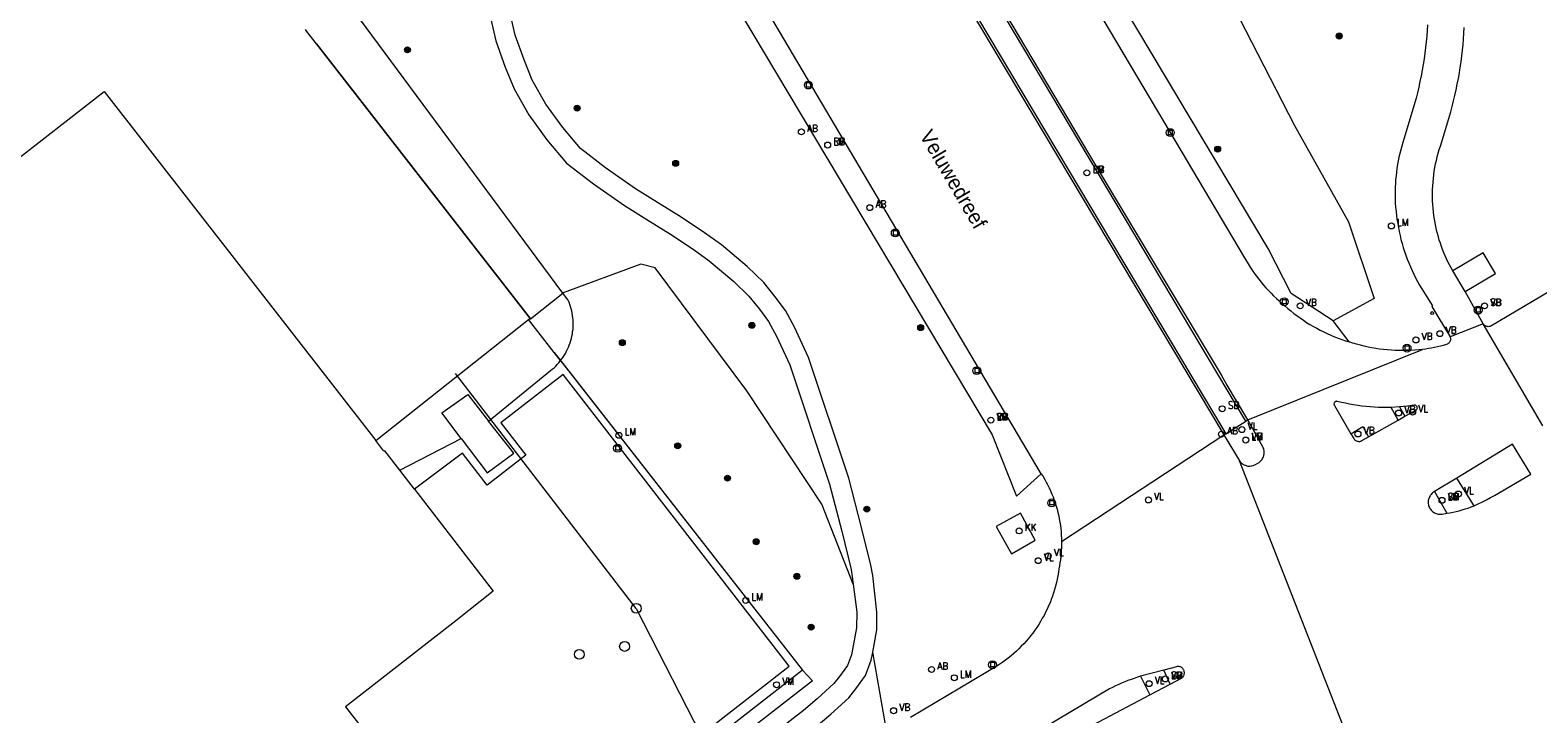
# Model space of a CAD drawing. Header units: metres. Extents: x 138165 to 154469, y 480134 to 494189.
# Tile 167 of 256: x 145849 to 145976, y 485690 to 485748. Entities that reach past the tile are written whole.
import ezdxf

# ---------------------------------------------------------------- set-up
doc = ezdxf.new("R2010")
doc.units = ezdxf.units.M
doc.header["$LTSCALE"] = 0.001
doc.header["$MEASUREMENT"] = 0
for name, color, linetype, lineweight in [('Level 5', 7, 'Continuous', 0), ('TOP-L-duiker', 7, 'Continuous', 0), ('TOP-L-terrein schutting raster hek leuning', 7, 'Continuous', 0), ('TOP-L-topo objecten punt', 7, 'Continuous', 0), ('TOP-L-topo objecten vlak', 7, 'Continuous', 0), ('TOP-L-water beschoeiing', 7, 'Continuous', 0), ('TOP-T-topo huisnummering naamgeving', 7, 'Continuous', 0)]:
    doc.layers.add(name, color=color, linetype=linetype, lineweight=lineweight)
doc.styles.add('Style-INTL_ISO', font='INTL_ISO.shx')
doc.styles.add('Style-STANDARD', font='STANDARD.shx')

# ---------------------------------------------------------------- blocks, each defined once
blk = doc.blocks.new('24')
at = {"layer": 'TOP-L-topo objecten punt', "color": 7, "linetype": 'Continuous', "lineweight": 0}
for radius in [0.025, 0.0182, 0.0115, 0.005]:
    blk.add_circle((0, 0), radius, dxfattribs=at)
blk = doc.blocks.new('39')
at = {"layer": 'TOP-L-topo objecten punt', "color": 7, "linetype": 'Continuous', "lineweight": 0}
for p, q in [((0.0175, 0.0175), (-0.0175, 0.0175)), ((-0.0175, 0.0175), (-0.0175, -0.0175)), ((0.0175, 0.0175), (0.0175, -0.0175)), ((0.0175, -0.0175), (-0.0175, -0.0175))]:
    blk.add_line(p, q, dxfattribs=at)
blk.add_circle((0, 0), 0.0332, dxfattribs=at)
blk = doc.blocks.new('*U13')
at = {"layer": 'Level 5', "color": 7, "linetype": 'Continuous', "lineweight": 0}
blk.add_circle((0, 0), 0.0415, dxfattribs=at)
blk = doc.blocks.new('150')
at = {"layer": 'Level 5', "color": 7, "linetype": 'Continuous', "lineweight": 0}
blk.add_blockref('*U13', (0, 0), dxfattribs=at)
blk = doc.blocks.new('15')
at = {"layer": 'TOP-L-topo objecten punt', "color": 7, "linetype": 'Continuous', "lineweight": 0}
blk.add_circle((0, 0), 0.025, dxfattribs=at)
at = {"layer": 'TOP-L-topo objecten punt', "color": 7, "linetype": 'Continuous', "lineweight": 0, "style": 'Style-STANDARD'}
blk.add_text('VL', height=0.06, dxfattribs=at).set_placement((0.0483, 0))
blk = doc.blocks.new('16')
at = {"layer": 'TOP-L-topo objecten punt', "color": 7, "linetype": 'Continuous', "lineweight": 0}
blk.add_circle((0, 0), 0.025, dxfattribs=at)
at = {"layer": 'TOP-L-topo objecten punt', "color": 7, "linetype": 'Continuous', "lineweight": 0, "style": 'Style-STANDARD'}
blk.add_text('LM', height=0.06, dxfattribs=at).set_placement((0.0483, 0))
blk = doc.blocks.new('28')
at = {"layer": 'TOP-L-topo objecten punt', "color": 7, "linetype": 'Continuous', "lineweight": 0}
blk.add_circle((0, 0), 0.025, dxfattribs=at)
at = {"layer": 'TOP-L-topo objecten punt', "color": 7, "linetype": 'Continuous', "lineweight": 0, "style": 'Style-STANDARD'}
blk.add_text('VM', height=0.06, dxfattribs=at).set_placement((0.0483, 0))
blk = doc.blocks.new('10')
at = {"layer": 'TOP-L-topo objecten punt', "linetype": 'Continuous', "lineweight": 0}
blk.add_circle((0, 0), 0.0125, dxfattribs=at)
blk = doc.blocks.new('119')
at = {"layer": 'TOP-L-topo objecten punt', "color": 7, "linetype": 'Continuous', "lineweight": 0}
blk.add_circle((0, 0), 0.025, dxfattribs=at)
at = {"layer": 'TOP-L-topo objecten punt', "color": 7, "linetype": 'Continuous', "lineweight": 0, "style": 'Style-STANDARD'}
blk.add_text('KK', height=0.06, dxfattribs=at).set_placement((0.0483, 0))
blk = doc.blocks.new('14')
at = {"layer": 'TOP-L-topo objecten punt', "color": 7, "linetype": 'Continuous', "lineweight": 0}
blk.add_circle((0, 0), 0.025, dxfattribs=at)
at = {"layer": 'TOP-L-topo objecten punt', "color": 7, "linetype": 'Continuous', "lineweight": 0, "style": 'Style-STANDARD'}
blk.add_text('VB', height=0.06, dxfattribs=at).set_placement((0.0483, 0))
blk = doc.blocks.new('175')
at = {"layer": 'TOP-L-topo objecten punt', "color": 7, "linetype": 'Continuous', "lineweight": 0}
blk.add_circle((0, 0), 0.025, dxfattribs=at)
at = {"layer": 'TOP-L-topo objecten punt', "color": 7, "linetype": 'Continuous', "lineweight": 0, "style": 'Style-STANDARD'}
blk.add_text('SB', height=0.06, dxfattribs=at).set_placement((0.0483, 0))
blk = doc.blocks.new('11')
at = {"layer": 'TOP-L-topo objecten punt', "color": 7, "linetype": 'Continuous', "lineweight": 0}
blk.add_circle((0, 0), 0.025, dxfattribs=at)
at = {"layer": 'TOP-L-topo objecten punt', "color": 7, "linetype": 'Continuous', "lineweight": 0, "style": 'Style-STANDARD'}
blk.add_text('AB', height=0.06, dxfattribs=at).set_placement((0.0483, 0))
blk = doc.blocks.new('127')
at = {"layer": 'TOP-L-topo objecten punt', "color": 7, "linetype": 'Continuous', "lineweight": 0}
blk.add_circle((0, 0), 0.025, dxfattribs=at)
at = {"layer": 'TOP-L-topo objecten punt', "color": 7, "linetype": 'Continuous', "lineweight": 0, "style": 'Style-STANDARD'}
blk.add_text('RB', height=0.06, dxfattribs=at).set_placement((0.0483, 0))

msp = doc.modelspace()

# ---------------------------------------------------------------- linework, layer by layer
at = {"layer": 'TOP-L-duiker', "flags": 128}
for points in [[(145899.66, 485699.36), (145884.43, 485719.17)], [(145899.66, 485699.36), (145926.47, 485646.97)]]:
    msp.add_lwpolyline(points, dxfattribs=at)
at = {"layer": 'TOP-L-terrein schutting raster hek leuning', "flags": 128}
msp.add_lwpolyline([(145892.74, 485720.94), (145913.69, 485694.15), (145816.02, 485617.99), (145808.02, 485611.8), (145777.18, 485588.11), (145775.1, 485587.15), (145772.87, 485586.86), (145748.01, 485589.88)], dxfattribs=at)
at = {"layer": 'TOP-L-topo objecten vlak', "flags": 128}
for points in [[(145958.45, 485723.59), (145954.91, 485725.91), (145952.95, 485729.69), (145923.28, 485779.45)], [(145935.05, 485779.25), (145955.19, 485740.07), (145959.72, 485731.94), (145961.89, 485725.47), (145958.45, 485723.59)], [(145951.08, 485715.15), (145925.34, 485758.34), (145911.62, 485776.48), (145910.28, 485778.62)], [(145951.25, 485715.25), (145949.42, 485718.32), (145949.09, 485718.9), (145949.02, 485719.05), (145938.99, 485735.76), (145920.21, 485767.38), (145920.41, 485767.52), (145914.17, 485778.06)], [(145908.56, 485777.6), (145909.98, 485775.34), (145923.67, 485757.22), (145949.39, 485714.08)], [(145907.28, 485774), (145907.43, 485773.76), (145907.95, 485773.14), (145911.33, 485769.45), (145918.32, 485762.51), (145919.8, 485761.05), (145921.31, 485759.55), (145921.58, 485759.28), (145921.84, 485759), (145922.1, 485758.71), (145922.35, 485758.42), (145922.6, 485758.13), (145922.84, 485757.83), (145923.08, 485757.53), (145923.31, 485757.23), (145923.54, 485756.91), (145923.76, 485756.6), (145923.97, 485756.28), (145924.18, 485755.96), (145924.38, 485755.63), (145949.23, 485713.98)], [(145900.35, 485770.16), (145900.95, 485769.16), (145902.86, 485761.7), (145905.01, 485755.35), (145929.68, 485714), (145931.73, 485708.81), (145933.82, 485710.7)], [(145933.82, 485710.7), (145907.38, 485755.38), (145907.23, 485755.66), (145907.08, 485755.94), (145906.94, 485756.23), (145906.81, 485756.52), (145906.68, 485756.81), (145906.56, 485757.11), (145906.45, 485757.41), (145906.34, 485757.71), (145906.24, 485758.01), (145904.45, 485763.68), (145903.48, 485766.54), (145902.6, 485768.83), (145902.3, 485769.55), (145901.8, 485770.46), (145901.69, 485770.64), (145901.55, 485770.87)], [(146030.32, 485752.42), (146012.83, 485746.29), (146010.08, 485745.2), (146008.75, 485744.6), (146006.29, 485743.48), (146005.78, 485743.21), (146005.27, 485742.94), (146004.76, 485742.67), (146004.25, 485742.39), (145971.74, 485723.15), (145971.68, 485723.13), (145971.63, 485723.11), (145971.57, 485723.11), (145971.52, 485723.1), (145971.46, 485723.11), (145971.4, 485723.12), (145971.35, 485723.14), (145971.3, 485723.16), (145971.25, 485723.19), (145971.21, 485723.22), (145971.17, 485723.26), (145971.13, 485723.31), (145971.1, 485723.35)], [(145886.95, 485751.01), (145887.83, 485747.22), (145888.61, 485744.99), (145889.36, 485743.16), (145890.6, 485740.96), (145892.13, 485738.85), (145893.78, 485736.9), (145896.06, 485735.14), (145898.67, 485733.33), (145900.77, 485732.01), (145902.54, 485730.9), (145904.46, 485729.63), (145905.81, 485728.67), (145907.89, 485726.91), (145909.16, 485725.69), (145910.05, 485724.59), (145910.82, 485723.55), (145911.48, 485722.31), (145912.61, 485719.88), (145915.95, 485709.84), (145916.99, 485705.86), (145917.79, 485702.64), (145917.96, 485701.4)], [(145919.61, 485695.67), (145919.96, 485697.54), (145919.96, 485699.03), (145919.61, 485702.12), (145919.46, 485702.99), (145918.64, 485706.28), (145917.58, 485710.33), (145914.19, 485720.51), (145913, 485723.08), (145912.25, 485724.47), (145911.39, 485725.63), (145910.42, 485726.84), (145909.03, 485728.17), (145906.85, 485730.02), (145905.42, 485731.03), (145903.46, 485732.33), (145901.67, 485733.45), (145899.61, 485734.74), (145897.06, 485736.51), (145894.96, 485738.13), (145893.47, 485739.9), (145892.04, 485741.88), (145890.89, 485743.9), (145890.2, 485745.6), (145889.46, 485747.69), (145888.63, 485751.29)], [(145937.33, 485751.9), (145944.7, 485739.47), (145950.87, 485729.06), (145951.43, 485728.13), (145951.6, 485727.87), (145951.78, 485727.61), (145951.97, 485727.36), (145952.16, 485727.11), (145952.36, 485726.86), (145952.56, 485726.62), (145952.77, 485726.39), (145952.98, 485726.15), (145953.2, 485725.93), (145953.42, 485725.71), (145953.65, 485725.49), (145953.88, 485725.28), (145954.12, 485725.07), (145954.36, 485724.87), (145954.61, 485724.65), (145954.86, 485724.44), (145955.12, 485724.23), (145955.39, 485724.03), (145955.65, 485723.84), (145955.93, 485723.65), (145956.2, 485723.47), (145956.48, 485723.3), (145956.77, 485723.13), (145957.06, 485722.97), (145957.35, 485722.81), (145957.64, 485722.66), (145957.94, 485722.52), (145958.24, 485722.39), (145958.55, 485722.26), (145958.86, 485722.14), (145959.17, 485722.02), (145959.48, 485721.91), (145959.79, 485721.82)], [(145893.48, 485725.94), (145876.32, 485749.09)], [(145966.4, 485748.56), (145966.37, 485748.08), (145966.33, 485747.6), (145966.29, 485747.12), (145966.23, 485746.64), (145966.17, 485746.16), (145966.11, 485745.68), (145966.03, 485745.2), (145965.95, 485744.72), (145965.86, 485744.25), (145965.76, 485743.78), (145965.66, 485743.3), (145965.55, 485742.83), (145965.43, 485742.36), (145964.41, 485738.93), (145964.31, 485738.63), (145964.22, 485738.33), (145964.14, 485738.02), (145964.06, 485737.71), (145963.99, 485737.4), (145963.93, 485737.09), (145963.87, 485736.77), (145963.82, 485736.46), (145963.78, 485736.14), (145963.74, 485735.83), (145963.71, 485735.51), (145963.69, 485735.19), (145963.67, 485734.87), (145963.66, 485734.56), (145963.66, 485734.21), (145963.67, 485733.86), (145963.68, 485733.52), (145963.71, 485733.17), (145963.74, 485732.83), (145963.78, 485732.49), (145963.82, 485732.14), (145963.88, 485731.8), (145963.94, 485731.46), (145964.01, 485731.12), (145964.08, 485730.79), (145964.16, 485730.45), (145964.26, 485730.12), (145964.35, 485729.78), (145964.46, 485729.46), (145964.57, 485729.13), (145964.69, 485728.8), (145964.82, 485728.48), (145964.95, 485728.16), (145965.09, 485727.85), (145965.24, 485727.53), (145965.39, 485727.23), (145965.55, 485726.92), (145965.72, 485726.62), (145966.83, 485724.87), (145966.75, 485724.8), (145967.27, 485723.97), (145968.3, 485722.25)], [(145890.75, 485723.78), (145872.7, 485746.95), (145871.87, 485747.99), (145871.77, 485748.17)], [(145968.52, 485727.83), (145968.38, 485728.08), (145968.25, 485728.32), (145968.12, 485728.58), (145968, 485728.83), (145967.88, 485729.09), (145967.77, 485729.34), (145967.67, 485729.61), (145967.57, 485729.87), (145967.48, 485730.14), (145967.39, 485730.41), (145967.31, 485730.67), (145967.23, 485730.95), (145967.16, 485731.25), (145967.09, 485731.56), (145967.03, 485731.86), (145966.98, 485732.17), (145966.93, 485732.48), (145966.89, 485732.79), (145966.86, 485733.1), (145966.84, 485733.41), (145966.82, 485733.72), (145966.82, 485734.04), (145966.81, 485734.35), (145966.82, 485734.66), (145966.84, 485734.97), (145966.86, 485735.28), (145966.89, 485735.59), (145966.92, 485735.91), (145966.97, 485736.21), (145967.02, 485736.52), (145967.08, 485736.83), (145967.15, 485737.13), (145967.22, 485737.44), (145967.3, 485737.74), (145967.39, 485738.04), (145967.49, 485738.34), (145968.35, 485741.21), (145968.47, 485741.67), (145968.59, 485742.14), (145968.7, 485742.61), (145968.81, 485743.08), (145968.91, 485743.55), (145969, 485744.02), (145969.08, 485744.5), (145969.16, 485744.97), (145969.23, 485745.45), (145969.29, 485745.93), (145969.34, 485746.41), (145969.39, 485746.89), (145969.43, 485747.36), (145969.46, 485747.85), (145969.48, 485748.33)], [(145800.79, 485734.46), (145802.05, 485732.84), (145807.92, 485737.41), (145807.97, 485737.35), (145809.61, 485738.63), (145814.94, 485731.78), (145815.01, 485731.83), (145820.48, 485724.79), (145819.71, 485724.19), (145822.7, 485720.34), (145828.04, 485724.49), (145827.48, 485725.2), (145829.83, 485727.03), (145831.54, 485724.83), (145854.79, 485742.93), (145877.7, 485713.5)], [(145969.56, 485726.06), (145972.12, 485727.58), (145971.08, 485729.34), (145968.52, 485727.83)], [(145917.96, 485701.4), (145915.31, 485708.14), (145908.99, 485717.71), (145901.27, 485728.08), (145900.04, 485728.39), (145893.5, 485725.95), (145893.48, 485725.94)], [(145969.56, 485726.06), (145968.52, 485727.83)], [(145890.75, 485723.78), (145893.48, 485725.94)], [(145893.28, 485720.25), (145893.37, 485720.37), (145893.49, 485720.53), (145893.59, 485720.69), (145893.69, 485720.86), (145893.78, 485721.03), (145893.87, 485721.21), (145893.95, 485721.38), (145894.02, 485721.56), (145894.09, 485721.74), (145894.14, 485721.93), (145894.2, 485722.12), (145894.24, 485722.31), (145894.28, 485722.5), (145894.3, 485722.69), (145894.33, 485722.88), (145894.34, 485723.08), (145894.35, 485723.27), (145894.35, 485723.46), (145894.34, 485723.66), (145894.32, 485723.85), (145894.3, 485724.04), (145894.26, 485724.24), (145894.23, 485724.43), (145894.18, 485724.61), (145894.13, 485724.8), (145894.07, 485724.99), (145894, 485725.17), (145893.92, 485725.35), (145893.48, 485725.94)], [(145971.1, 485723.35), (145969.56, 485726.06)], [(145877.7, 485713.5), (145890.58, 485723.7)], [(145890.58, 485723.7), (145890.75, 485723.78)], [(145893.28, 485720.25), (145892.74, 485720.94), (145890.58, 485723.7)], [(145959.79, 485721.82), (145958.45, 485723.59)], [(145971.1, 485723.35), (145968.3, 485722.25)], [(145976.11, 485714.74), (145971.1, 485723.35)], [(145965.98, 485721.19), (145965.66, 485721.15), (145965.33, 485721.12), (145965, 485721.1), (145964.67, 485721.09), (145964.34, 485721.09), (145964.01, 485721.09), (145963.68, 485721.1), (145963.35, 485721.12), (145963.02, 485721.15), (145962.69, 485721.18), (145962.36, 485721.22), (145962.04, 485721.27), (145961.71, 485721.33), (145961.39, 485721.39), (145961.06, 485721.46), (145960.74, 485721.54), (145960.42, 485721.62), (145960.11, 485721.72), (145959.79, 485721.82)], [(145968.3, 485722.25), (145968.32, 485722.2), (145968.33, 485722.15), (145968.33, 485722.09), (145968.33, 485722.03), (145968.33, 485721.97), (145968.31, 485721.92), (145968.29, 485721.87), (145968.27, 485721.82), (145968.23, 485721.77), (145968.2, 485721.73), (145968.15, 485721.69), (145968.11, 485721.65), (145968.06, 485721.62), (145968.01, 485721.6), (145967.73, 485721.53), (145967.48, 485721.46), (145967.24, 485721.4), (145966.99, 485721.35), (145966.74, 485721.3), (145966.49, 485721.26), (145966.24, 485721.22), (145965.98, 485721.19)], [(145951.25, 485715.25), (145965.98, 485721.19)], [(145887.19, 485715.14), (145892.43, 485719.4), (145892.58, 485719.52), (145892.73, 485719.65), (145892.87, 485719.78), (145893, 485719.92), (145893.13, 485720.07), (145893.26, 485720.22), (145893.28, 485720.25)], [(145893.28, 485720.25), (145913.69, 485694.15)], [(145847.12, 485643.51), (145912.57, 485694.48), (145893.49, 485719.07), (145888.23, 485714.99), (145890.35, 485712.27), (145887.1, 485709.74), (145885.01, 485712.45), (145880.95, 485709.42)], [(145884.9, 485713.69), (145883.28, 485715.85), (145885.45, 485717.4), (145887.19, 485715.14)], [(145963.34, 485716.3), (145963.07, 485716.29), (145962.8, 485716.29), (145962.53, 485716.29), (145962.26, 485716.3), (145961.91, 485716.32), (145961.56, 485716.34), (145961.21, 485716.38), (145960.86, 485716.42), (145960.51, 485716.47), (145960.16, 485716.52), (145959.82, 485716.58), (145959.47, 485716.65), (145959.13, 485716.72), (145958.79, 485716.81), (145958.75, 485716.82), (145958.71, 485716.82), (145958.67, 485716.81), (145958.64, 485716.8), (145958.6, 485716.78), (145958.57, 485716.76), (145958.55, 485716.72), (145958.52, 485716.69), (145958.51, 485716.65), (145958.5, 485716.61), (145958.5, 485716.58), (145958.51, 485716.54), (145958.52, 485716.5), (145958.54, 485716.47), (145959.94, 485714.08)], [(145964.04, 485716.35), (145963.34, 485716.3)], [(145963.91, 485715.22), (145963.34, 485716.3)], [(145963.91, 485715.22), (145964.48, 485715.55)], [(145964.48, 485715.55), (145965.37, 485716.05), (145965.41, 485716.06), (145965.44, 485716.09), (145965.47, 485716.11), (145965.5, 485716.14), (145965.52, 485716.18), (145965.53, 485716.22), (145965.54, 485716.26), (145965.53, 485716.3), (145965.52, 485716.34), (145965.51, 485716.38), (145965.48, 485716.41), (145965.45, 485716.44), (145965.42, 485716.47), (145965.38, 485716.48), (145965.34, 485716.49), (145965.3, 485716.49), (145965.26, 485716.49), (145964.71, 485716.41), (145964.04, 485716.35)], [(145964.04, 485716.35), (145964.48, 485715.55)], [(145884.9, 485713.69), (145887.08, 485710.8), (145889.33, 485712.45), (145887.19, 485715.14)], [(145949.23, 485713.98), (145949.39, 485714.08)], [(145949.39, 485714.08), (145951.08, 485715.15)], [(145950.54, 485711.79), (145950.59, 485711.72), (145950.65, 485711.66), (145950.71, 485711.6), (145950.78, 485711.55), (145950.85, 485711.5), (145950.93, 485711.46), (145951.01, 485711.43), (145951.09, 485711.4), (145951.17, 485711.38), (145951.25, 485711.36), (145951.34, 485711.36), (145951.42, 485711.36), (145951.51, 485711.37), (145951.59, 485711.38), (145951.68, 485711.4), (145951.76, 485711.43), (145951.84, 485711.47), (145952.14, 485711.62), (145952.21, 485711.67), (145952.28, 485711.73), (145952.34, 485711.79), (145952.39, 485711.85), (145952.44, 485711.92), (145952.49, 485711.99), (145952.53, 485712.07), (145952.56, 485712.15), (145952.58, 485712.23), (145952.6, 485712.31), (145952.62, 485712.4), (145952.62, 485712.48), (145952.62, 485712.57), (145952.61, 485712.65), (145952.6, 485712.74), (145952.58, 485712.82), (145952.55, 485712.9), (145952.52, 485712.98), (145951.25, 485715.25)], [(145951.08, 485715.15), (145951.25, 485715.25)], [(145959.94, 485714.08), (145960.94, 485714.7), (145961.42, 485713.82)], [(145959.94, 485714.08), (145960.17, 485713.67), (145960.21, 485713.62), (145960.25, 485713.58), (145960.29, 485713.54), (145960.34, 485713.51), (145960.39, 485713.48), (145960.45, 485713.46), (145960.51, 485713.45), (145960.57, 485713.44), (145960.63, 485713.44), (145960.69, 485713.44), (145960.74, 485713.46), (145960.8, 485713.47), (145960.86, 485713.5), (145961.42, 485713.82)], [(145961.42, 485713.82), (145963.91, 485715.22)], [(145879.73, 485711), (145878.46, 485712.65), (145878.39, 485712.6), (145877.7, 485713.5)], [(145879.73, 485711), (145884.9, 485713.69)], [(145935.53, 485704.99), (145949.23, 485713.98)], [(145949.23, 485713.98), (145950.54, 485711.79)], [(145970.32, 485708.01), (145970.67, 485708.17), (145971.02, 485708.34), (145971.37, 485708.52), (145971.71, 485708.7), (145972.05, 485708.88), (145975.1, 485710.67), (145973.55, 485713.21), (145968.86, 485710.34)], [(145959.28, 485689.46), (145950.54, 485711.79)], [(145880.95, 485709.42), (145879.73, 485711)], [(145933.82, 485710.7), (145933.97, 485710.47), (145934.11, 485710.23), (145934.24, 485709.99), (145934.37, 485709.75), (145934.49, 485709.51), (145934.6, 485709.26), (145934.71, 485709), (145934.82, 485708.75), (145934.91, 485708.49), (145935, 485708.23), (145935.08, 485707.97), (145935.16, 485707.71), (145935.23, 485707.44), (145935.29, 485707.17), (145935.34, 485706.9), (145935.39, 485706.63), (145935.43, 485706.36), (145935.47, 485706.09), (145935.49, 485705.82), (145935.51, 485705.54), (145935.53, 485705.27), (145935.53, 485704.99)], [(145968.86, 485710.34), (145966.99, 485709.2)], [(145970.32, 485708.01), (145968.86, 485710.34)], [(145880.95, 485709.42), (145887.61, 485700.8), (145884.45, 485698.3), (145875.14, 485691.05), (145877.92, 485687.48)], [(145966.99, 485709.2), (145966.83, 485709.09), (145966.77, 485709.03), (145966.71, 485708.97), (145966.65, 485708.91), (145966.61, 485708.84), (145966.57, 485708.76), (145966.53, 485708.69), (145966.5, 485708.61), (145966.48, 485708.53), (145966.46, 485708.45), (145966.45, 485708.36), (145966.45, 485708.28), (145966.46, 485708.19), (145966.47, 485708.1), (145966.49, 485708.02), (145966.52, 485707.94), (145966.56, 485707.86), (145966.6, 485707.78), (145966.65, 485707.71), (145966.7, 485707.65), (145966.76, 485707.58), (145966.82, 485707.52), (145966.89, 485707.47), (145966.97, 485707.43), (145967.04, 485707.39), (145967.12, 485707.35), (145967.2, 485707.33), (145967.29, 485707.31), (145967.38, 485707.29), (145967.46, 485707.29), (145967.55, 485707.29), (145967.63, 485707.3), (145968.03, 485707.38)], [(145966.99, 485709.2), (145968.03, 485707.38)], [(145968.03, 485707.38), (145968.29, 485707.42), (145968.55, 485707.47), (145968.8, 485707.53), (145969.06, 485707.59), (145969.32, 485707.66), (145969.57, 485707.74), (145969.82, 485707.82), (145970.07, 485707.91), (145970.32, 485708.01)], [(145932.06, 485707.39), (145930.03, 485706.25), (145931.3, 485703.95), (145933.32, 485705.11), (145932.06, 485707.39)], [(145935.53, 485704.99), (145935.53, 485704.73), (145935.53, 485704.48), (145935.51, 485704.22), (145935.49, 485703.96), (145935.47, 485703.71), (145935.44, 485703.45), (145935.4, 485703.2), (145935.36, 485702.95), (145935.31, 485702.69), (145935.27, 485702.4), (145935.22, 485702.11), (145935.16, 485701.82), (145935.1, 485701.53), (145935.03, 485701.24), (145934.95, 485700.96), (145934.86, 485700.68), (145934.77, 485700.4), (145934.67, 485700.12), (145934.56, 485699.84), (145934.44, 485699.57), (145934.32, 485699.3), (145934.19, 485699.04), (145934.06, 485698.77), (145933.91, 485698.52), (145933.77, 485698.26), (145933.61, 485698.01), (145933.45, 485697.76), (145933.28, 485697.52), (145933.11, 485697.28), (145932.92, 485697.05), (145932.74, 485696.82), (145932.55, 485696.59), (145932.35, 485696.38), (145932.14, 485696.16), (145931.93, 485695.95), (145931.72, 485695.75), (145931.5, 485695.55), (145931.27, 485695.36), (145931.04, 485695.17), (145930.81, 485694.99), (145930.57, 485694.82), (145930.33, 485694.65), (145930.08, 485694.49), (145922.79, 485690.16)], [(145917.96, 485701.4), (145918.27, 485699.05), (145918.23, 485697.72), (145917.81, 485695.45), (145917.47, 485694.54), (145916.81, 485693.62), (145916.32, 485693.02), (145914.92, 485691.73), (145913.76, 485690.74), (145910.64, 485688.34), (145907.21, 485685.85), (145897.46, 485678.81), (145891.75, 485674.55), (145887.01, 485671.01), (145878.96, 485664.63), (145872.9, 485659.7), (145868.48, 485655.94), (145864.86, 485652.7), (145824.52, 485614.84), (145820.59, 485615.14), (145818.13, 485618.31)], [(145830.4, 485612.28), (145827.58, 485615.34), (145866.03, 485651.42), (145869.62, 485654.64), (145874.01, 485658.37), (145880.05, 485663.28), (145888.07, 485669.64), (145892.78, 485673.17), (145898.49, 485677.42), (145908.22, 485684.45), (145911.67, 485686.96), (145914.85, 485689.39), (145916.07, 485690.43), (145917.59, 485691.83), (145918.18, 485692.57), (145919.01, 485693.71), (145919.49, 485694.98), (145919.61, 485695.67)], [(145920.79, 485688.93), (145919.61, 485695.67)], [(145913.69, 485694.15), (145816.02, 485617.99)], [(145913.69, 485694.15), (145914.53, 485693.25), (145818.13, 485618.31)], [(145944.15, 485694.16), (145942.2, 485693.63)], [(145944.69, 485692.97), (145945.64, 485693.48), (145945.69, 485693.52), (145945.74, 485693.56), (145945.78, 485693.6), (145945.81, 485693.66), (145945.84, 485693.71), (145945.86, 485693.77), (145945.88, 485693.83), (145945.89, 485693.89), (145945.89, 485693.96), (145945.88, 485694.02), (145945.87, 485694.08), (145945.85, 485694.14), (145945.82, 485694.19), (145945.79, 485694.24), (145945.75, 485694.29), (145945.7, 485694.34), (145945.66, 485694.37), (145945.61, 485694.4), (145945.56, 485694.42), (145945.5, 485694.44), (145945.45, 485694.46), (145945.39, 485694.46), (145945.33, 485694.46), (145945.27, 485694.45), (145945.22, 485694.44), (145944.15, 485694.16)], [(145944.69, 485692.97), (145944.15, 485694.16)], [(145942.2, 485693.63), (145941.93, 485693.55), (145941.66, 485693.46), (145941.39, 485693.37), (145941.12, 485693.27), (145940.86, 485693.17), (145940.6, 485693.06), (145940.35, 485692.95), (145940.09, 485692.82), (145939.84, 485692.7), (145939.59, 485692.57), (145931.72, 485687.91)], [(145942.2, 485693.63), (145942.98, 485692.07)], [(145942.98, 485692.07), (145944.69, 485692.97)], [(145932.42, 485686.47), (145942.98, 485692.07)]]:
    msp.add_lwpolyline(points, dxfattribs=at)
at = {"layer": 'TOP-L-water beschoeiing', "flags": 128}
for points in [[(145872.7, 485746.95), (145871.87, 485747.99), (145871.77, 485748.17)], [(145872.7, 485746.95), (145890.75, 485723.78)], [(145877.7, 485713.5), (145890.58, 485723.7)], [(145890.75, 485723.78), (145890.58, 485723.7)]]:
    msp.add_lwpolyline(points, dxfattribs=at)

# ---------------------------------------------------------------- block references
at = {"layer": 'TOP-L-topo objecten punt', "xscale": 10, "yscale": 10, "zscale": 10}
for name, p in [('24', (145958.95, 485747.61)), ('24', (145880.37, 485746.45)), ('39', (145914.18, 485743.48)), ('24', (145894.68, 485741.53)), ('11', (145913.59, 485739.53)), ('39', (145944.7, 485739.47)), ('16', (145915.81, 485738.42)), ('127', (145915.81, 485738.42)), ('24', (145948.7, 485738.08)), ('24', (145902.99, 485736.88)), ('16', (145937.67, 485736.08)), ('127', (145937.67, 485736.08)), ('11', (145919.36, 485733.14)), ('16', (145963.35, 485731.6)), ('39', (145921.51, 485731.01)), ('39', (145954.31, 485725.21)), ('14', (145955.66, 485724.86)), ('10', (145966.79, 485724.25)), ('39', (145970.67, 485724.51)), ('175', (145971.21, 485724.86)), ('14', (145971.21, 485724.86)), ('24', (145909.42, 485723.22)), ('24', (145923.65, 485723.03)), ('15', (145967.44, 485722.52)), ('14', (145967.44, 485722.52)), ('24', (145898.49, 485721.76)), ('14', (145965.42, 485721.99)), ('39', (145964.67, 485721.3)), ('39', (145928.38, 485719.4)), ('175', (145949.08, 485716.19)), ('16', (145929.57, 485715.23)), ('14', (145929.57, 485715.23)), ('127', (145929.57, 485715.23)), ('14', (145963.96, 485715.83)), ('15', (145965.14, 485715.91)), ('16', (145898.2, 485713.95)), ('11', (145949.02, 485714.05)), ('15', (145950.74, 485714.43)), ('16', (145951.07, 485713.55)), ('14', (145951.07, 485713.55)), ('14', (145960.53, 485714.06)), ('39', (145898.09, 485712.86)), ('24', (145903.16, 485713.06)), ('24', (145907.36, 485710.34)), ('15', (145942.86, 485708.5)), ('175', (145967.62, 485708.47)), ('16', (145967.62, 485708.47)), ('14', (145967.62, 485708.47)), ('15', (145969, 485709)), ('24', (145919.11, 485707.72)), ('39', (145934.7, 485708.25)), ('119', (145931.95, 485705.89)), ('24', (145909.78, 485704.98)), ('15', (145933.56, 485703.38)), ('15', (145934.41, 485703.78)), ('24', (145913.21, 485702.06)), ('16', (145908.9, 485700.03)), ('150', (145899.66, 485699.36)), ('24', (145914.41, 485697.77)), ('150', (145898.68, 485696.15)), ('150', (145894.87, 485695.48)), ('11', (145924.57, 485694.21)), ('16', (145926.49, 485693.51)), ('39', (145929.71, 485694.61)), ('175', (145944.29, 485693.41)), ('16', (145944.29, 485693.41)), ('14', (145944.29, 485693.41)), ('28', (145911.5, 485692.92)), ('15', (145942.92, 485693.01)), ('14', (145921.37, 485690.73))]:
    msp.add_blockref(name, p, dxfattribs=at)

# ---------------------------------------------------------------- texts
at = {"layer": 'TOP-T-topo huisnummering naamgeving', "style": 'Style-INTL_ISO'}
msp.add_text('Veluwedreef', height=1.25, rotation=300.4, dxfattribs=at).set_placement((145923.52, 485739.23))

doc.saveas('drawing.dxf')
